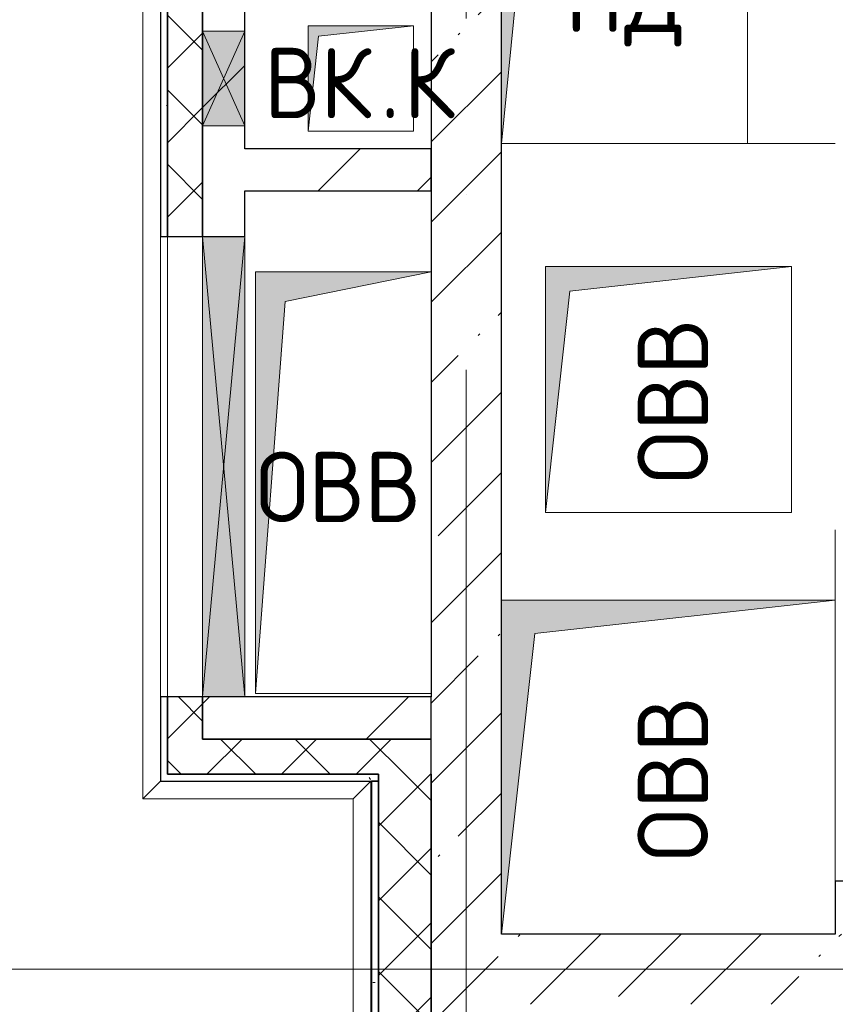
# Model space of a CAD drawing. Header units: millimetres. Extents: x -30540 to 143646, y -11730 to 123410.
# Tile 69 of 114: x 93585 to 95905, y 27065 to 29867. Entities that reach past the tile are written whole.
import ezdxf

# ---------------------------------------------------------------- set-up
doc = ezdxf.new("R2010")
doc.units = ezdxf.units.MM
doc.linetypes.add('ADSK_Линия сетки', pattern=[5000, 4000, -500, 0, -500])
for name, color, linetype, lineweight in [('A-____-NOTE-TEXT', 7, 'Continuous', 18), ('A-FLOR-____-OTLN', 7, 'Continuous', 18), ('A-GENM-____-OTLN', 7, 'Continuous', 18), ('A-GLAZ-____-MCUT', 7, 'Continuous', 9), ('A-GLAZ-____-OTLN', 7, 'Continuous', 18), ('A-WALL-____-MCUT', 7, 'Continuous', 40), ('A-WALL-____-OTLN', 7, 'Continuous', 18), ('A-WALL-____-PATT', 7, 'Continuous', 40), ('I-WALL-____-MCUT', 7, 'Continuous', 40), ('I-WALL-____-OTLN', 7, 'Continuous', 18), ('M-EQPM-____-OTLN', 7, 'Continuous', 18), ('S-GRID-____-OTLN', 7, 'Continuous', 9)]:
    doc.layers.add(name, color=color, linetype=linetype, lineweight=lineweight)
doc.styles.add('GOST Common', font='GOST_Common.ttf', dxfattribs={"height": 200})
pattern_1 = [(45, (0, 0), (-228.0985, 228.0985), []), (45, (228.1, 0), (-228.0985, 228.0985), [403.225, -80.645, 6.706, -73.939])]
pattern_2 = [(45, (0, 0), (-106.06602, 106.06602), []), (135, (0, 0), (-106.06602, -106.06602), [])]
pattern_3 = [(45, (0, 0), (-424.264, 424.264), []), (45, (0, 282.8), (-424.264, 424.264), [])]
pattern_4 = [(0, (0, 0), (406.4, 101.6), [6.706, -298.094, 6.706, -298.094, -1625.6]), (0, (0, 0), (406.4, 101.6), [-609.6, 6.706, -602.894, 6.706, -298.094, -711.2]), (0, (0, 0), (406.4, 101.6), [-1524, 6.706, -196.494, 6.706, -501.294]), (120, (152.4, 50.8), (-291.18818, 301.15272), [6.706, -298.094, 6.706, -298.094, -1625.6]), (120, (152.4, 50.8), (-291.18818, 301.15272), [-609.6, 6.706, -602.894, 6.706, -298.094, -711.2]), (120, (152.4, 50.8), (-291.18818, 301.15272), [-1524, 6.706, -196.494, 6.706, -501.294]), (240, (203.2, 254), (-115.21182, -402.75272), [6.706, -298.094, 6.706, -298.094, -1625.6]), (240, (203.2, 254), (-115.21182, -402.75272), [-609.6, 6.706, -602.894, 6.706, -298.094, -711.2]), (240, (203.2, 254), (-115.21182, -402.75272), [-1524, 6.706, -196.494, 6.706, -501.294])]

# ---------------------------------------------------------------- blocks, each defined once
blk = doc.blocks.new('АР_Отверстие прямоугольное - ОВВ-5828521-Кровля')
at = {"layer": 'A-GLAZ-____-OTLN', "lineweight": 13, "true_color": 0xf9f9f9}
blk.add_hatch(color=7, dxfattribs=at).paths.add_polyline_path([(-530, 60), (-530, -60), (780, -60), (780, 60), (-366.8, 60)])
at = {"layer": 'A-GLAZ-____-MCUT', "color": 254, "lineweight": 15, "true_color": 0xcccccc}
for p, q in [((-530, 60), (-530, -60)), ((780, 60), (780, -60))]:
    blk.add_line(p, q, dxfattribs=at)
at = {"layer": 'A-GLAZ-____-OTLN', "color": 254, "lineweight": 5, "true_color": 0xcccccc}
for p, q in [((780, 60), (-530, -60)), ((-530, 60), (780, -60))]:
    blk.add_line(p, q, dxfattribs=at)
at = {"layer": 'A-GLAZ-____-OTLN', "color": 254, "lineweight": 13, "true_color": 0xcccccc}
for p, q in [((780, 60), (-530, 60)), ((-530, 60), (-530, -60)), ((780, -60), (780, 60)), ((-530, -60), (780, -60))]:
    blk.add_line(p, q, dxfattribs=at)
blk = doc.blocks.new('АР_Отверстие прямоугольное1 - ВК-6638639-Кровля')
at = {"layer": 'A-GLAZ-____-OTLN', "lineweight": 13, "true_color": 0xf9f9f9}
blk.add_hatch(color=7, dxfattribs=at).paths.add_polyline_path([(-10, -60), (260, -60), (260, 60), (-10, 60)])
at = {"layer": 'A-GLAZ-____-MCUT', "color": 254, "lineweight": 15, "true_color": 0xcccccc}
for p, q in [((-10, 60), (-10, -60)), ((260, 60), (260, -60))]:
    blk.add_line(p, q, dxfattribs=at)
at = {"layer": 'A-GLAZ-____-OTLN', "color": 254, "lineweight": 5, "true_color": 0xcccccc}
for p, q in [((260, 60), (-10, -60)), ((-10, 60), (260, -60))]:
    blk.add_line(p, q, dxfattribs=at)
at = {"layer": 'A-GLAZ-____-OTLN', "color": 254, "lineweight": 13, "true_color": 0xcccccc}
for p, q in [((260, 60), (-10, 60)), ((-10, 60), (-10, -60)), ((260, -60), (260, 60)), ((-10, -60), (260, -60))]:
    blk.add_line(p, q, dxfattribs=at)
blk = doc.blocks.new('_GM_Dt-St-D_Фартук гнутый из оцинкованной стали_Пристенный_Тип 1__c-верхняя кромка с отгибом_ - ФС-1_3_50х70У100-1_5_t__RAL7016-6270208-Кровля')
at = {"layer": 'A-GENM-____-OTLN', "color": 254, "lineweight": 13, "true_color": 0xcccccc}
for p, q in [((4441.5, 0), (4491.5, -50)), ((4491.5, -50), (0, -50))]:
    blk.add_line(p, q, dxfattribs=at)
blk = doc.blocks.new('_GM_Dt-St-D_Фартук гнутый из оцинкованной стали_Пристенный_Тип 1__c-верхняя кромка с отгибом_ - ФС-1_3_50х70У100-1_5_t__RAL7016-6269893-Кровля')
at = {"layer": 'A-GENM-____-OTLN', "color": 254, "lineweight": 13, "true_color": 0xcccccc}
for p, q in [((2716.5, 0), (0, 0)), ((50, -50), (0, 0)), ((2716.5, 0), (2716.5, 1.5)), ((2716.5, 0), (2766.5, -50)), ((2766.5, -50), (50, -50))]:
    blk.add_line(p, q, dxfattribs=at)
blk = doc.blocks.new('_GM_Dt-St-D_Фартук гнутый из оцинкованной стали_Пристенный_Тип 1__c-верхняя кромка с отгибом_ - ФС-1_3_50х70У100-1_5_t__RAL7016-6269695-Кровля')
at = {"layer": 'A-GENM-____-OTLN', "color": 254, "lineweight": 13, "true_color": 0xcccccc}
for p, q in [((0, -50), (50, 0)), ((648.5, 0), (598.5, -50)), ((598.5, -50), (0, -50))]:
    blk.add_line(p, q, dxfattribs=at)
blk = doc.blocks.new('АР_Канал вертикальный прямоугольный - ВК_К-5750316-Кровля')
at = {"layer": 'M-EQPM-____-OTLN', "lineweight": 13, "true_color": 0xe2e2e2}
blk.add_hatch(color=254, dxfattribs=at).paths.add_polyline_path([(-150, -150), (-120, 120), (150, 150), (-150, 150)])
at = {"layer": 'M-EQPM-____-OTLN', "color": 253, "lineweight": 13, "true_color": 0xaaaaaa}
for p, q in [((150, 150), (-150, 150)), ((-150, 150), (-150, -150)), ((150, 150), (-150, 150)), ((-150, 150), (-150, -150)), ((-150, -150), (-150, 150)), ((-150, 150), (150, 150)), ((-120, 120), (150, 150)), ((-120, 120), (150, 150)), ((150, -150), (150, 150)), ((150, 150), (150, -150)), ((-150, -150), (-120, 120)), ((-150, -150), (-120, 120)), ((-150, -150), (150, -150)), ((150, -150), (-150, -150))]:
    blk.add_line(p, q, dxfattribs=at)
blk = doc.blocks.new('АР_Канал вертикальный прямоугольный - ОВВ-3187012-Кровля')
at = {"layer": 'M-EQPM-____-OTLN', "lineweight": 13, "true_color": 0xe2e2e2}
blk.add_hatch(color=254, dxfattribs=at).paths.add_polyline_path([(-250, -600), (-165, 515), (250, 600), (-250, 600), (-250, 342.2)])
at = {"layer": 'M-EQPM-____-OTLN', "color": 253, "lineweight": 13, "true_color": 0xaaaaaa}
for p, q in [((250, 600), (-250, 600)), ((-250, 600), (-250, -600)), ((250, 600), (-250, 600)), ((-250, 600), (-250, -600)), ((-250, -600), (-250, 600)), ((-250, 600), (250, 600)), ((-165, 515), (250, 600)), ((-165, 515), (250, 600)), ((250, -600), (250, 600)), ((250, 600), (250, -600)), ((-250, -600), (-165, 515)), ((-250, -600), (-165, 515)), ((-250, -600), (250, -600)), ((250, -600), (-250, -600))]:
    blk.add_line(p, q, dxfattribs=at)
blk = doc.blocks.new('АР_Канал вертикальный прямоугольный1 - ОВВ-6947651-Кровля')
at = {"layer": 'M-EQPM-____-OTLN', "lineweight": 13, "true_color": 0xe2e2e2}
blk.add_hatch(color=254, dxfattribs=at).paths.add_polyline_path([(475, -475), (-380, -380), (-475, 475), (-475, -475), (-363.2, -475)])
at = {"layer": 'M-EQPM-____-OTLN', "color": 253, "lineweight": 13, "true_color": 0xaaaaaa}
for p, q in [((-475, 475), (-380, -380)), ((-475, 475), (-380, -380)), ((-475, -475), (-475, 475)), ((-475, 475), (475, 475)), ((-475, -475), (-475, 475)), ((475, 475), (-475, 475)), ((-475, 475), (-475, -475)), ((475, 475), (475, -475)), ((475, -475), (475, 475)), ((-380, -380), (475, -475)), ((-380, -380), (475, -475)), ((475, -475), (-475, -475)), ((475, -475), (-475, -475)), ((-475, -475), (475, -475))]:
    blk.add_line(p, q, dxfattribs=at)
blk = doc.blocks.new('АР_Канал вертикальный прямоугольный1 - ОВВ-6947537-Кровля')
at = {"layer": 'M-EQPM-____-OTLN', "lineweight": 13, "true_color": 0xe2e2e2}
blk.add_hatch(color=254, dxfattribs=at).paths.add_polyline_path([(350, -350), (-280, -280), (-350, 350), (-350, -350)])
at = {"layer": 'M-EQPM-____-OTLN', "color": 253, "lineweight": 13, "true_color": 0xaaaaaa}
for p, q in [((-350, 350), (-280, -280)), ((-350, 350), (-280, -280)), ((-350, -350), (-350, 350)), ((-350, 350), (350, 350)), ((-350, -350), (-350, 350)), ((350, 350), (-350, 350)), ((-350, 350), (-350, -350)), ((350, 350), (350, -350)), ((350, -350), (350, 350)), ((-280, -280), (350, -350)), ((-280, -280), (350, -350)), ((350, -350), (-350, -350)), ((350, -350), (-350, -350)), ((-350, -350), (350, -350))]:
    blk.add_line(p, q, dxfattribs=at)
blk = doc.blocks.new('АР_Канал вертикальный прямоугольный - ПД-6501947-Кровля')
at = {"layer": 'M-EQPM-____-OTLN', "lineweight": 13, "true_color": 0xe2e2e2}
blk.add_hatch(color=254, dxfattribs=at).paths.add_polyline_path([(-350, -430), (-272, 352), (350, 430), (-350, 430), (-350, -396.2)])
at = {"layer": 'M-EQPM-____-OTLN', "color": 253, "lineweight": 13, "true_color": 0xaaaaaa}
for p, q in [((350, 430), (-350, 430)), ((-350, 430), (-350, -430)), ((350, 430), (-350, 430)), ((-350, 430), (-350, -430)), ((-350, -430), (-350, 430)), ((-350, 430), (350, 430)), ((-272, 352), (350, 430)), ((-272, 352), (350, 430)), ((350, -430), (350, 430)), ((350, 430), (350, -430)), ((-350, -430), (-272, 352)), ((-350, -430), (-272, 352)), ((-350, -430), (350, -430)), ((350, -430), (-350, -430))]:
    blk.add_line(p, q, dxfattribs=at)
blk = doc.blocks.new('Наметкина 10_РД_АР_К4_отсоединено_rvt-1-Кровля')
at = {"layer": 'A-WALL-____-PATT', "lineweight": 5, "true_color": 0xcccccc}
h = blk.add_hatch(dxfattribs=at)
h.set_pattern_fill('FP_19', color=254, style=0, pattern_type=2)
h.set_pattern_definition(pattern_1)
h.paths.add_polyline_path([(94755.3, 25155), (94955.3, 25155), (94955.3, 35615), (94755.3, 35615), (94755.3, 26657.5)])
h = blk.add_hatch(dxfattribs=at)
h.set_pattern_fill('FP_24', color=254, style=0, pattern_type=2)
h.set_pattern_definition(pattern_4)
h.paths.add_polyline_path([(94005.3, 27700), (94005.3, 27940), (93985.3, 27940), (93985.3, 27700)])
h.paths.add_polyline_path([(93985.3, 29250), (94005.3, 29250), (94005.3, 30800), (93985.3, 30800), (93985.3, 29548.8)])
h.paths.add_polyline_path([(93985.3, 31850), (94005.3, 31850), (94005.3, 32070), (93985.3, 32070)])
h = blk.add_hatch(dxfattribs=at)
h.set_pattern_fill('FP_21', color=254, style=0, pattern_type=2)
h.set_pattern_definition(pattern_2)
h.paths.add_polyline_path([(94105.3, 27720), (94105.3, 27940), (94005.3, 27940), (94005.3, 27720)])
h.paths.add_polyline_path([(94005.3, 29250), (94105.3, 29250), (94105.3, 30800), (94005.3, 30800), (94005.3, 29548.8)])
h.paths.add_polyline_path([(94105.3, 31850), (94105.3, 31970), (94005.3, 31970), (94005.3, 31850)])
h = blk.add_hatch(dxfattribs=at)
h.set_pattern_fill('FP_20', color=254, style=0, pattern_type=2)
h.set_pattern_definition(pattern_3)
h.paths.add_polyline_path([(94225.3, 29250), (94225.3, 30800), (94105.3, 30800), (94105.3, 29250)])
h = blk.add_hatch(dxfattribs=at)
h.set_pattern_fill('FP_20', color=254, style=0, pattern_type=2)
h.set_pattern_definition(pattern_3)
h.paths.add_polyline_path([(94755.3, 29380), (94755.3, 29500), (94225.3, 29500), (94225.3, 29380)])
h = blk.add_hatch(dxfattribs=at)
h.set_pattern_fill('FP_20', color=254, style=0, pattern_type=2)
h.set_pattern_definition(pattern_3)
h.paths.add_polyline_path([(94755.3, 27820), (94755.3, 27940), (94105.3, 27940), (94105.3, 27820), (94225.3, 27820)])
h = blk.add_hatch(dxfattribs=at)
h.set_pattern_fill('FP_21', color=254, style=0, pattern_type=2)
h.set_pattern_definition(pattern_2)
h.paths.add_polyline_path([(94605.3, 27720), (94755.3, 27720), (94755.3, 27820), (94105.3, 27820), (94105.3, 27720), (94185.8, 27720)])
h = blk.add_hatch(dxfattribs=at)
h.set_pattern_fill('FP_24', color=254, style=0, pattern_type=2)
h.set_pattern_definition(pattern_4)
h.paths.add_polyline_path([(94605.3, 27700), (94605.3, 27720), (94005.3, 27720), (94005.3, 27700), (94185.8, 27700)])
h = blk.add_hatch(dxfattribs=at)
h.set_pattern_fill('FP_21', color=254, style=0, pattern_type=2)
h.set_pattern_definition(pattern_2)
h.paths.add_polyline_path([(94755.3, 25005), (94755.3, 27720), (94605.3, 27720), (94605.3, 25005)])
h = blk.add_hatch(dxfattribs=at)
h.set_pattern_fill('FP_24', color=254, style=0, pattern_type=2)
h.set_pattern_definition(pattern_4)
h.paths.add_polyline_path([(94605.3, 24985), (94605.3, 27700), (94585.3, 27700), (94585.3, 24985)])
h = blk.add_hatch(dxfattribs=at)
h.set_pattern_fill('FP_19', color=254, style=0, pattern_type=2)
h.set_pattern_definition(pattern_1)
h.paths.add_polyline_path([(97755.3, 27065), (97755.3, 27265), (94955.3, 27265), (94955.3, 27065), (97251.2, 27065)])
at = {"layer": 'A-FLOR-____-OTLN', "color": 254, "lineweight": 13, "true_color": 0xcccccc}
for p, q in [((95655.3, 29905), (95655.3, 29515)), ((95905.3, 29515), (94955.3, 29515))]:
    blk.add_line(p, q, dxfattribs=at)
at = {"layer": 'A-WALL-____-MCUT', "color": 254, "lineweight": 30, "true_color": 0xcccccc}
for p, q in [((94755.3, 35615), (94755.3, 27940)), ((94955.3, 27265), (94955.3, 35615)), ((93985.3, 30085), (93985.3, 29835)), ((94005.3, 30085), (94005.3, 29835)), ((94005.3, 29835), (94005.3, 30085)), ((94105.3, 29835), (94105.3, 30085)), ((93985.3, 29835), (93985.3, 29565)), ((94005.3, 29835), (94005.3, 29565)), ((94005.3, 29565), (94005.3, 29835)), ((94105.3, 29565), (94105.3, 29835)), ((93985.3, 29565), (93985.3, 29250)), ((94005.3, 29565), (94005.3, 29250)), ((94005.3, 29250), (94005.3, 29565)), ((94105.3, 29250), (94105.3, 29565)), ((93985.3, 29250), (94005.3, 29250)), ((94005.3, 29250), (94105.3, 29250)), ((93985.3, 27940), (93985.3, 27700)), ((94005.3, 27940), (93985.3, 27940)), ((94005.3, 27940), (94005.3, 27720)), ((94105.3, 27940), (94005.3, 27940)), ((94005.3, 27720), (94005.3, 27940)), ((94105.3, 27820), (94105.3, 27940)), ((94755.3, 27820), (94755.3, 27940)), ((94755.3, 27820), (94105.3, 27820)), ((94755.3, 27720), (94755.3, 27820)), ((94005.3, 27720), (94105.3, 27720)), ((94605.3, 27720), (94005.3, 27720)), ((94105.3, 27720), (94605.3, 27720)), ((94605.3, 27720), (94605.3, 25005)), ((94605.3, 27700), (94605.3, 27720)), ((94755.3, 27720), (94755.3, 25155)), ((94755.3, 25155), (94755.3, 27720)), ((93985.3, 27700), (94005.3, 27700)), ((94005.3, 27700), (94605.3, 27700)), ((94605.3, 27700), (94585.3, 27700)), ((94585.3, 27700), (94585.3, 24985)), ((94605.3, 25005), (94605.3, 27700)), ((95905.3, 27415), (95905.3, 27265)), ((96065.3, 27415), (95905.3, 27415)), ((95905.3, 27265), (94955.3, 27265))]:
    blk.add_line(p, q, dxfattribs=at)
at = {"layer": 'A-WALL-____-OTLN', "color": 254, "lineweight": 13, "true_color": 0xcccccc}
for p, q in [((93985.3, 27940), (93985.3, 29250)), ((94005.3, 27940), (94005.3, 29250)), ((94105.3, 29250), (94005.3, 29250)), ((94005.3, 29250), (94005.3, 27940)), ((94105.3, 29250), (94105.3, 27940)), ((95905.3, 27415), (95905.3, 28415)), ((94105.3, 27940), (94005.3, 27940))]:
    blk.add_line(p, q, dxfattribs=at)
at = {"layer": 'I-WALL-____-MCUT', "color": 254, "lineweight": 30, "true_color": 0xcccccc}
for p, q in [((94105.3, 30085), (94105.3, 29835)), ((94225.3, 29835), (94225.3, 30085)), ((94105.3, 29835), (94105.3, 29565)), ((94225.3, 29565), (94225.3, 29835)), ((94105.3, 29565), (94105.3, 29250)), ((94225.3, 29500), (94225.3, 29565)), ((94755.3, 29500), (94225.3, 29500)), ((94755.3, 29380), (94755.3, 29500)), ((94225.3, 29250), (94225.3, 29380)), ((94225.3, 29380), (94755.3, 29380)), ((94105.3, 29250), (94225.3, 29250)), ((94225.3, 27940), (94105.3, 27940)), ((94105.3, 27940), (94105.3, 27820)), ((94755.3, 27940), (94225.3, 27940)), ((94105.3, 27820), (94755.3, 27820))]:
    blk.add_line(p, q, dxfattribs=at)
at = {"layer": 'I-WALL-____-OTLN', "color": 254, "lineweight": 13, "true_color": 0xcccccc}
for p, q in [((94105.3, 27940), (94105.3, 29250)), ((94225.3, 29250), (94105.3, 29250)), ((94225.3, 29250), (94225.3, 27940)), ((94225.3, 27940), (94105.3, 27940))]:
    blk.add_line(p, q, dxfattribs=at)
at = {"layer": 'A-GENM-____-OTLN', "color": 254, "lineweight": 13, "true_color": 0xcccccc, "rotation": 269.9999999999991}
for name, p in [('_GM_Dt-St-D_Фартук гнутый из оцинкованной стали_Пристенный_Тип 1__c-верхняя кромка с отгибом_ - ФС-1_3_50х70У100-1_5_t__RAL7016-6270208-Кровля', (93985.3, 32141.5)), ('_GM_Dt-St-D_Фартук гнутый из оцинкованной стали_Пристенный_Тип 1__c-верхняя кромка с отгибом_ - ФС-1_3_50х70У100-1_5_t__RAL7016-6269893-Кровля', (94583.8, 27700))]:
    blk.add_blockref(name, p, dxfattribs=at)
at = {"layer": 'A-GENM-____-OTLN', "color": 254, "lineweight": 13, "true_color": 0xcccccc}
blk.add_blockref('_GM_Dt-St-D_Фартук гнутый из оцинкованной стали_Пристенный_Тип 1__c-верхняя кромка с отгибом_ - ФС-1_3_50х70У100-1_5_t__RAL7016-6269695-Кровля', (93935.3, 27700), dxfattribs=at)
at = {"layer": 'A-GLAZ-____-OTLN', "color": 254, "lineweight": 13, "true_color": 0xcccccc}
for name, p, rotation in [('АР_Отверстие прямоугольное1 - ВК-6638639-Кровля', (94165.3, 29825), 269.9999999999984), ('АР_Отверстие прямоугольное - ОВВ-5828521-Кровля', (94165.3, 28470), 89.9999999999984)]:
    blk.add_blockref(name, p, dxfattribs=dict(at, rotation=rotation))
at = {"layer": 'M-EQPM-____-OTLN', "color": 253, "lineweight": 5, "true_color": 0xaaaaaa}
for name, p in [('АР_Канал вертикальный прямоугольный - ПД-6501947-Кровля', (95305.3, 29945)), ('АР_Канал вертикальный прямоугольный - ВК_К-5750316-Кровля', (94555.3, 29700)), ('АР_Канал вертикальный прямоугольный - ОВВ-3187012-Кровля', (94505.3, 28550))]:
    blk.add_blockref(name, p, dxfattribs=at)
at = {"layer": 'M-EQPM-____-OTLN', "color": 253, "lineweight": 5, "true_color": 0xaaaaaa, "rotation": 270.0000000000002}
for name, p in [('АР_Канал вертикальный прямоугольный1 - ОВВ-6947537-Кровля', (95430.3, 28815)), ('АР_Канал вертикальный прямоугольный1 - ОВВ-6947651-Кровля', (95430.3, 27740))]:
    blk.add_blockref(name, p, dxfattribs=at)
at = {"layer": 'A-____-NOTE-TEXT', "color": 253, "lineweight": 5, "true_color": 0xaaaaaa, "char_height": 200, "attachment_point": 1, "style": 'GOST Common'}
for s, insert, width in [('ПД', (95136.1, 30032.2), 416.877), ('ВК', (94280.1, 29787.2), 400.844), ('\\fGOST Common|b0|i0|c204|p34|;К', (94677, 29787.2), 192.405), ('\\fGOST Common|b0|i0|c204|p34|;.', (94610.8, 29787.2), 80.169), ('ОВВ', (94257.1, 28637.2), 609.282)]:
    blk.add_mtext(s, dxfattribs=dict(at, insert=insert, width=width))
at = {"layer": 'A-____-NOTE-TEXT', "color": 253, "lineweight": 5, "true_color": 0xaaaaaa, "char_height": 200, "width": 609.282, "attachment_point": 1, "rotation": 90, "style": 'GOST Common'}
for insert in [(95343.1, 28547.2), (95343.1, 27472.2)]:
    blk.add_mtext('ОВВ', dxfattribs=dict(at, insert=insert))

msp = doc.modelspace()

# ---------------------------------------------------------------- linework, layer by layer
at = {"layer": 'S-GRID-____-OTLN', "color": 253, "linetype": 'ADSK_Линия сетки', "true_color": 0xaaaaaa}
for p, q in [((94855.3, -10130.4), (94855.3, 56550)), ((111741.6, 27165), (78589.2, 27165))]:
    msp.add_line(p, q, dxfattribs=at)

# ---------------------------------------------------------------- block references
at = {"lineweight": 5}
msp.add_blockref('Наметкина 10_РД_АР_К4_отсоединено_rvt-1-Кровля', (0, 0), dxfattribs=at)

doc.saveas('drawing.dxf')
